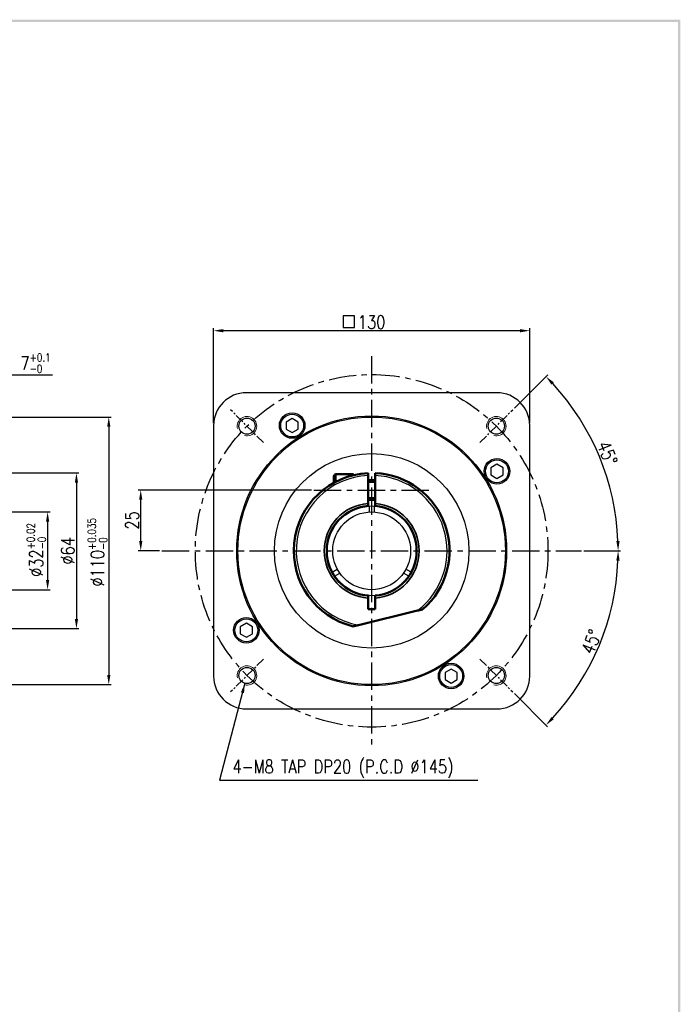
# Model space of a CAD drawing. Header units: millimetres. Extents: x -5 to 5875, y -633 to 563.
# Tile 4 of 4: x 524 to 795, y 158 to 563. Entities that reach past the tile are written whole.
import ezdxf

# ---------------------------------------------------------------- set-up
doc = ezdxf.new("R2010")
doc.units = ezdxf.units.MM
doc.header["$LTSCALE"] = 3
doc.header["$MEASUREMENT"] = 0
doc.header["$PDMODE"] = 1
doc.linetypes.add('CENTER', pattern=[2, 1.25, -0.25, 0.25, -0.25])
doc.layers.get('0').update_dxf_attribs({"linetype": 'CONTINUOUS'})
doc.layers.get('DEFPOINTS').update_dxf_attribs({"linetype": 'CONTINUOUS'})
for name, color, linetype in [('1', 1, 'CENTER'), ('3', 3, 'CONTINUOUS'), ('CENTER', 1, 'CENTER'), ('OBJ', 7, 'CONTINUOUS'), ('text', 3, 'CONTINUOUS')]:
    doc.layers.add(name, color=color, linetype=linetype)
for name, color, linetype, lineweight in [('AM_8', 1, 'CONTINUOUS', 15), ('외형선(ISO)', 7, 'CONTINUOUS', 50), ('좁은 외형선(ISO)', 7, 'CONTINUOUS', 35)]:
    doc.layers.add(name, color=color, linetype=linetype, lineweight=lineweight)
doc.styles.add('WHGTXT', font='SIMPLEX.shx', dxfattribs={"width": 0.8, "bigfont": 'WHGTXT.shx'})
doc.dimstyles.new('WHGTXT', dxfattribs={"dimtxt": 3, "dimasz": 2.5, "dimexe": 1, "dimexo": 1, "dimgap": 0.8, "dimtad": 1, "dimdsep": 46, "dimtxsty": 'WHGTXT', "dimcen": 0, "dimclrd": 3, "dimclre": 3, "dimclrt": 3, "dimazin": 2, "dimtfac": 1, "dimtmove": 0, "dimatfit": 3, "dimfxl": 1, "dimtolj": 1, "dimtzin": 0, "dimarcsym": 0})
doc.dimstyles.new('WHGTXT$0', dxfattribs={"dimtxt": 3, "dimasz": 2.5, "dimexe": 1, "dimexo": 1, "dimgap": 1, "dimtad": 1, "dimdec": 4, "dimdsep": 46, "dimtxsty": 'WHGTXT', "dimcen": 0, "dimclrd": 3, "dimclre": 3, "dimclrt": 3, "dimadec": 0, "dimazin": 0, "dimtfac": 1, "dimtdec": 4, "dimtmove": 0, "dimatfit": 3, "dimfxl": 1, "dimtvp": 1, "dimtolj": 1, "dimtzin": 0, "dimlwd": -1, "dimlwe": -1, "dimarcsym": 0})
doc.dimstyles.new('WHGTXT$2', dxfattribs={"dimtxt": 3, "dimasz": 2.5, "dimexe": 1, "dimexo": 1, "dimgap": 1, "dimtad": 1, "dimdec": 4, "dimdsep": 46, "dimtxsty": 'WHGTXT', "dimcen": 0, "dimclrd": 3, "dimclre": 3, "dimclrt": 3, "dimadec": 0, "dimazin": 0, "dimtfac": 1, "dimtdec": 4, "dimtmove": 0, "dimatfit": 3, "dimfxl": 1, "dimtvp": 1, "dimtolj": 1, "dimtzin": 0, "dimlwd": -1, "dimlwe": -1, "dimarcsym": 0})

# ---------------------------------------------------------------- blocks, each defined once
blk = doc.blocks.new('A$C1B8249F6')
at = {"layer": '3', "color": 9}
for points in [[(0, 569.88), (1, 568.88), (800.82, 569.88), (800.82, 568.88)], [(800.82, 569.38), (799.82, 569.38), (800.82, 5.71), (799.82, 6.71)]]:
    blk.add_trace(points, dxfattribs=at)
blk = doc.blocks.new('A$C03F148E2')
at = {"layer": '3'}
for start, end in [(92.7735, 259.9745), (307.4255, 87.2265)]:
    blk.add_arc((16, 15.54), 15.5, start, end, dxfattribs=at)
at = {"layer": '외형선(ISO)'}
for p, q in [((8.25, 29.53), (8.25, 30.89)), ((8.65, 31.29), (12.25, 31.29)), ((12.25, 31.09), (12.25, 31.29)), ((15.25, 25.26), (15.25, 31.02)), ((16.75, 31.02), (16.75, 25.26)), ((15.25, 30.04), (16.75, 30.04)), ((15.25, 26.04), (16.75, 26.04)), ((15.25, 3.54), (15.25, 5.82)), ((16.75, 5.82), (16.75, 3.54)), ((13.3, 0.27), (25.42, 3.23)), ((16.75, 3.54), (15.25, 3.54))]:
    blk.add_line(p, q, dxfattribs=at)
for centre, radius, start, end in [((16, 15.54), 16, 92.6867, 256.1831), ((8.65, 30.89), 0.4, 90, 180), ((16, 15.54), 16, 311.2169, 87.3133), ((16, 15.54), 9.25, 94.6507, 265.3493), ((16, 15.54), 9.25, 274.6507, 85.3493)]:
    blk.add_arc(centre, radius, start, end, dxfattribs=at)
for points, weights in [([(15.25, 31.02), (15.25, 31.27), (15.25, 31.52)], [1, 1.00189513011, 1.0035403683]), ([(16.75, 31.52), (16.75, 31.27), (16.75, 31.02)], [1.00354036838, 1.00189513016, 1]), ([(25.42, 3.23), (25.97, 3.36), (26.54, 3.5)], [1, 1.00676092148, 1.01220332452]), ([(12.18, 0), (12.75, 0.14), (13.3, 0.27)], [1.01220332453, 1.00676092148, 1])]:
    blk.add_rational_spline(points, weights, degree=2, dxfattribs=at)
for points, knots in [([(15.25, 24.76), (15.25, 24.76), (15.25, 24.77), (15.25, 24.82), (15.25, 24.86), (15.25, 24.95), (15.25, 25.01), (15.25, 25.12), (15.25, 25.2), (15.25, 25.26)], [0.2966337, 0.2966337, 0.2966337, 0.2966337, 0.33362, 0.33362, 0.3706685, 0.3706685, 0.4077881, 0.4077881, 0.4449602, 0.4449602, 0.4449602, 0.4449602]), ([(16.75, 25.26), (16.75, 25.2), (16.75, 25.12), (16.75, 25.01), (16.75, 24.95), (16.75, 24.86), (16.75, 24.82), (16.75, 24.77), (16.75, 24.76), (16.75, 24.76)], [0.1483072, 0.1483072, 0.1483072, 0.1483072, 0.1854792, 0.1854792, 0.2225989, 0.2225989, 0.2596474, 0.2596474, 0.2966337, 0.2966337, 0.2966337, 0.2966337]), ([(15.25, 5.82), (15.25, 5.88), (15.25, 5.95), (15.25, 6.07), (15.25, 6.13), (15.25, 6.21), (15.25, 6.26), (15.25, 6.3), (15.25, 6.32), (15.25, 6.32)], [0.1483072, 0.1483072, 0.1483072, 0.1483072, 0.1854792, 0.1854792, 0.2225989, 0.2225989, 0.2596474, 0.2596474, 0.2966337, 0.2966337, 0.2966337, 0.2966337]), ([(16.75, 6.32), (16.75, 6.32), (16.75, 6.3), (16.75, 6.26), (16.75, 6.21), (16.75, 6.13), (16.75, 6.07), (16.75, 5.95), (16.75, 5.88), (16.75, 5.82)], [0.2966337, 0.2966337, 0.2966337, 0.2966337, 0.33362, 0.33362, 0.3706685, 0.3706685, 0.4077881, 0.4077881, 0.4449602, 0.4449602, 0.4449602, 0.4449602])]:
    blk.add_open_spline(points, degree=3, knots=knots, dxfattribs=at)
at = {"layer": '좁은 외형선(ISO)'}
for p, q in [((8.65, 31.29), (8.65, 29.75)), ((16.75, 29.67), (15.25, 29.67)), ((15.25, 26.41), (16.75, 26.41))]:
    blk.add_line(p, q, dxfattribs=at)
for start, end in [(94.4117, 265.5883), (274.4117, 85.5883)]:
    blk.add_arc((16, 15.54), 9.75, start, end, dxfattribs=at)
blk = doc.blocks.new('*D111')
at = {"color": 3, "lineweight": -2}
for p, q in [((603.42, 397.43), (603.42, 436.44)), ((729.42, 435.44), (607.42, 435.44)), ((733.42, 397.43), (733.42, 436.44))]:
    blk.add_line(p, q, dxfattribs=at)
at = {"color": 3}
for points in [[(607.42, 436.1), (607.42, 434.77), (603.42, 435.44)], [(729.42, 436.1), (729.42, 434.77), (733.42, 435.44)]]:
    blk.add_solid(points, dxfattribs=at)
at = {"layer": 'DEFPOINTS', "color": 0}
for p in [(603.42, 435.44), (603.42, 396.43), (733.42, 396.43)]:
    blk.add_point(p, dxfattribs=at)
at = {"color": 0, "insert": (668.42, 438.99), "char_height": 5.5, "attachment_point": 5, "style": 'WHGTXT'}
blk.add_mtext('\\A1;130', dxfattribs=at)
blk = doc.blocks.new('*D112')
at = {"color": 3, "lineweight": -2}
for p, q in [((727.14, 403.65), (740.8, 417.3)), ((755.65, 344.93), (770.77, 344.93))]:
    blk.add_line(p, q, dxfattribs=at)
blk.add_arc((668.42, 344.93), 101.35, 2.2615, 42.7385, dxfattribs=at)
at = {"color": 3}
for points in [[(742.38, 413.25), (743.34, 414.17), (740.09, 416.6)], [(770.36, 348.94), (769.03, 348.92), (769.77, 344.93)]]:
    blk.add_solid(points, dxfattribs=at)
at = {"layer": 'DEFPOINTS', "color": 0}
for p in [(726.43, 402.94), (712.95, 389.46), (766.32, 371.16), (582.2, 344.93), (754.65, 344.93)]:
    blk.add_point(p, dxfattribs=at)
at = {"color": 0, "insert": (765.34, 385.07), "char_height": 5.5, "attachment_point": 5, "rotation": 292.5, "style": 'WHGTXT'}
blk.add_mtext('\\A1;45°', dxfattribs=at)
blk = doc.blocks.new('*D113')
at = {"color": 3, "lineweight": -2}
for p, q in [((755.65, 344.93), (770.77, 344.93)), ((727.14, 286.22), (740.79, 272.56))]:
    blk.add_line(p, q, dxfattribs=at)
blk.add_arc((668.42, 344.93), 101.34, 317.2616, 357.7384, dxfattribs=at)
at = {"color": 3}
for points in [[(769.02, 340.95), (770.36, 340.92), (769.77, 344.93)], [(743.34, 275.69), (742.38, 276.62), (740.09, 273.27)]]:
    blk.add_solid(points, dxfattribs=at)
at = {"layer": 'DEFPOINTS', "color": 0}
for p in [(582.2, 344.93), (754.65, 344.93), (712.95, 300.41), (756.19, 294.26), (726.43, 286.92)]:
    blk.add_point(p, dxfattribs=at)
at = {"color": 0, "insert": (758.77, 307.51), "char_height": 5.5, "attachment_point": 5, "rotation": 67.5, "style": 'WHGTXT'}
blk.add_mtext('\\A1;45°', dxfattribs=at)
blk = doc.blocks.new('*D119')
at = {"color": 3, "lineweight": -2}
for p, q in [((643.69, 369.93), (572.47, 369.93)), ((573.47, 348.93), (573.47, 365.93)), ((581.2, 344.93), (572.47, 344.93))]:
    blk.add_line(p, q, dxfattribs=at)
at = {"color": 3}
for points in [[(572.81, 365.93), (574.14, 365.93), (573.47, 369.93)], [(572.81, 348.93), (574.14, 348.93), (573.47, 344.93)]]:
    blk.add_solid(points, dxfattribs=at)
at = {"layer": 'DEFPOINTS', "color": 0}
for p in [(573.47, 369.93), (644.69, 369.93), (582.2, 344.93)]:
    blk.add_point(p, dxfattribs=at)
at = {"color": 0, "insert": (569.92, 357.43), "char_height": 5.5, "attachment_point": 5, "rotation": 90, "style": 'WHGTXT'}
blk.add_mtext('\\A1;25', dxfattribs=at)
blk = doc.blocks.new('*D120')
at = {"layer": '3', "color": 3, "lineweight": -2}
for p, q in [((514.34, 399.93), (561.33, 399.93)), ((560.33, 395.93), (560.33, 293.93)), ((514.34, 289.93), (561.33, 289.93))]:
    blk.add_line(p, q, dxfattribs=at)
at = {"layer": '3', "color": 3}
for points in [[(559.67, 395.93), (561, 395.93), (560.33, 399.93)], [(559.67, 293.93), (561, 293.93), (560.33, 289.93)]]:
    blk.add_solid(points, dxfattribs=at)
at = {"layer": 'DEFPOINTS', "color": 0}
for p in [(513.34, 399.93), (513.34, 289.93), (560.33, 289.93)]:
    blk.add_point(p, dxfattribs=at)
at = {"layer": '3', "color": 3, "insert": (555.68, 344.31), "char_height": 5.5, "attachment_point": 5, "rotation": 90, "style": 'WHGTXT'}
blk.add_mtext('\\A1;%%c110{\\H3.300000;\\S+0.035^ -0;}', dxfattribs=at)
blk = doc.blocks.new('*D121')
at = {"layer": '3', "color": 3, "lineweight": -2}
for p, q in [((495.84, 360.93), (536.18, 360.93)), ((535.18, 356.93), (535.18, 332.93)), ((495.84, 328.93), (536.18, 328.93))]:
    blk.add_line(p, q, dxfattribs=at)
at = {"layer": '3', "color": 3}
for points in [[(534.52, 356.93), (535.85, 356.93), (535.18, 360.93)], [(534.52, 332.93), (535.85, 332.93), (535.18, 328.93)]]:
    blk.add_solid(points, dxfattribs=at)
at = {"layer": 'DEFPOINTS', "color": 0}
for p in [(494.84, 360.93), (494.84, 328.93), (535.18, 328.93)]:
    blk.add_point(p, dxfattribs=at)
at = {"layer": '3', "color": 3, "insert": (530.53, 345.29), "char_height": 5.5, "attachment_point": 5, "rotation": 90, "style": 'WHGTXT'}
blk.add_mtext('\\A1;%%c32{\\H3.300000;\\S+0.02^ -0;}', dxfattribs=at)
blk = doc.blocks.new('*D123')
at = {"color": 3}
for p, q in [((502.84, 417.26), (498.84, 417.26)), ((506.84, 400.93), (506.84, 418.26)), ((506.84, 417.26), (513.84, 417.26)), ((513.84, 410.93), (513.84, 418.26)), ((517.84, 417.26), (537.16, 417.26))]:
    blk.add_line(p, q, dxfattribs=at)
for points in [[(502.84, 417.93), (502.84, 416.6), (506.84, 417.26)], [(517.84, 417.93), (517.84, 416.6), (513.84, 417.26)]]:
    blk.add_solid(points, dxfattribs=at)
at = {"layer": 'DEFPOINTS', "color": 0}
for p in [(513.84, 417.26), (513.84, 409.93), (506.84, 399.93)]:
    blk.add_point(p, dxfattribs=at)
at = {"color": 3, "insert": (530.23, 422.11), "char_height": 5.5, "attachment_point": 5, "style": 'WHGTXT'}
blk.add_mtext('\\A1;7{\\H3.300000;\\S+0.1^ -0;}', dxfattribs=at)
blk = doc.blocks.new('*D137')
at = {"color": 3, "lineweight": -2}
for p, q in [((495.84, 376.93), (548.03, 376.93)), ((547.03, 372.93), (547.03, 316.93)), ((495.84, 312.93), (548.03, 312.93))]:
    blk.add_line(p, q, dxfattribs=at)
at = {"color": 3}
for points in [[(546.36, 372.93), (547.7, 372.93), (547.03, 376.93)], [(546.36, 316.93), (547.7, 316.93), (547.03, 312.93)]]:
    blk.add_solid(points, dxfattribs=at)
at = {"layer": 'DEFPOINTS', "color": 0}
for p in [(494.84, 376.93), (494.84, 312.93), (547.03, 312.93)]:
    blk.add_point(p, dxfattribs=at)
at = {"color": 0, "insert": (543.48, 344.93), "char_height": 5.5, "attachment_point": 5, "rotation": 90, "style": 'WHGTXT'}
blk.add_mtext('\\A1;%%c64', dxfattribs=at)

msp = doc.modelspace()

# ---------------------------------------------------------------- linework, layer by layer
for p, q in [((667.42497, 363.4048), (667.42497, 360.90056)), ((669.42497, 363.4048), (669.42497, 360.90056)), ((652.14113, 336.15195), (654.30726, 337.40257)), ((684.70882, 336.15195), (682.54269, 337.40257)), ((653.18443, 334.4449), (655.35735, 335.69944)), ((683.66551, 334.4449), (681.49259, 335.69944))]:
    msp.add_line(p, q)
for radius in [18.5, 16]:
    msp.add_circle((668.42497, 344.93184), radius)
at = {"layer": '1', "ltscale": 3}
for p, q in [((668.42497, 424.99898), (668.42497, 264.3316)), ((644.68543, 369.93184), (692.16452, 369.93184)), ((582.19531, 344.93184), (754.65463, 344.93184))]:
    msp.add_line(p, q, dxfattribs=at)
msp.add_circle((668.42497, 344.93184), 72.5, dxfattribs=at)
at = {"layer": 'AM_8'}
for centre in [(617.15973, 396.19709), (719.69022, 396.19709), (617.15973, 293.6666), (719.69022, 293.6666)]:
    msp.add_arc(centre, 4, 255, 195, dxfattribs=at)
at = {"layer": 'CENTER'}
for p, q in [((623.90141, 389.45541), (610.41806, 402.93876)), ((712.94854, 389.45541), (726.43189, 402.93876)), ((623.90141, 300.40828), (610.41806, 286.92493)), ((712.94854, 300.40828), (726.43189, 286.92493))]:
    msp.add_line(p, q, dxfattribs=at)
at = {"layer": 'OBJ', "ltscale": 25.4}
for p, q in [((719.92497, 409.93184), (616.92497, 409.93184)), ((635.73954, 399.3226), (633.23954, 397.87922)), ((633.23954, 397.87922), (633.23954, 394.99247)), ((638.23954, 397.87922), (635.73954, 399.3226)), ((638.23954, 394.99247), (638.23954, 397.87922)), ((603.42497, 396.43184), (603.42497, 293.43184)), ((633.23954, 394.99247), (635.73954, 393.5491)), ((635.73954, 393.5491), (638.23954, 394.99247)), ((733.42497, 293.43184), (733.42497, 396.43184)), ((719.92898, 380.50403), (717.42898, 379.06065)), ((717.42898, 379.06065), (717.42898, 376.1739)), ((722.42898, 379.06065), (719.92898, 380.50403)), ((722.42898, 376.1739), (722.42898, 379.06065)), ((717.42898, 376.1739), (719.92898, 374.73053)), ((719.92898, 374.73053), (722.42898, 376.1739)), ((616.92097, 315.13316), (614.42097, 313.68979)), ((614.42097, 313.68979), (614.42097, 310.80303)), ((619.42097, 313.68979), (616.92097, 315.13316)), ((619.42097, 310.80303), (619.42097, 313.68979)), ((614.42097, 310.80303), (616.92097, 309.35966)), ((616.92097, 309.35966), (619.42097, 310.80303)), ((701.11041, 296.31459), (698.61041, 294.87122)), ((703.61041, 294.87122), (701.11041, 296.31459)), ((698.61041, 294.87122), (698.61041, 291.98447)), ((698.61041, 291.98447), (701.11041, 290.54109)), ((701.11041, 290.54109), (703.61041, 291.98447)), ((703.61041, 291.98447), (703.61041, 294.87122)), ((616.92497, 279.93184), (719.92497, 279.93184))]:
    msp.add_line(p, q, dxfattribs=at)
for centre, radius in [((635.73954, 396.43585), 5.25), ((635.73954, 396.43585), 4.7), ((668.42497, 344.93184), 55.5), ((668.42497, 344.93184), 55), ((617.15973, 396.19709), 3.3235), ((719.69022, 396.19709), 3.3235), ((668.42497, 344.93184), 40), ((719.92898, 377.61728), 5.25), ((719.92898, 377.61728), 4.7), ((616.92097, 312.24641), 5.25), ((616.92097, 312.24641), 4.7), ((617.15973, 293.6666), 3.3235), ((701.11041, 293.42784), 5.25), ((701.11041, 293.42784), 4.7), ((719.69022, 293.6666), 3.3235)]:
    msp.add_circle(centre, radius, dxfattribs=at)
for centre, start, end in [((616.92497, 396.43184), 90, 180), ((719.92497, 396.43184), 0, 90), ((616.92497, 293.43184), 180, 270), ((719.92497, 293.43184), 270, 0)]:
    msp.add_arc(centre, 13.5, start, end, dxfattribs=at)
at = {"layer": 'text'}
msp.add_line((656.6662, 441.53762), (656.6662, 436.81262), dxfattribs=at)
at = {"layer": 'text', "ltscale": 2}
for p, q in [((661.3912, 441.53762), (656.6662, 441.53762)), ((661.3912, 436.81262), (661.3912, 441.53762)), ((656.6662, 436.81262), (661.3912, 436.81262))]:
    msp.add_line(p, q, dxfattribs=at)
at = {"layer": '외형선(ISO)'}
msp.add_arc((668.42497, 344.93184), 18.5, 93.0985793, 266.9014207, dxfattribs=at)

# ---------------------------------------------------------------- block references
msp.add_blockref('A$C1B8249F6', (-5.48408, -6.55333))
at = {"xscale": 2, "yscale": 2, "zscale": 2}
msp.add_blockref('A$C03F148E2', (636.42926, 313.85779), dxfattribs=at)

# ---------------------------------------------------------------- texts
at = {"color": 3, "style": 'WHGTXT', "width": 0.8}
msp.add_text('4-M8 TAP DP20 (P.C.D %%C145)', height=5.5, dxfattribs=at).set_placement((611.18223, 253.42929))

# ---------------------------------------------------------------- dimensions: what is measured, and where the dimension line sits
at = {"color": 3}
dim = msp.add_linear_dim(base=(603.42497, 435.43646), p1=(733.42497, 396.43184), p2=(603.42497, 396.43184), dimstyle='WHGTXT', override={"dimtxt": 5.5, "dimasz": 4, "dimlunit": 6, "dimclrt": 0, "dimtp": 0, "dimtm": 0, "dimtdec": 2, "dimtzin": 0}, dxfattribs=at)
dim.commit()
dim.dimension.update_dxf_attribs({"geometry": '*D111', "text_midpoint": (668.42497, 435.43646), "dimtype": 160})
dim = msp.add_linear_dim(base=(513.83575, 417.26384), p1=(506.83575, 399.93184), p2=(513.83575, 409.93184), dimstyle='WHGTXT$0', override={"dimtxt": 5.5, "dimasz": 4, "dimgap": 1, "dimtol": 1, "dimlim": 0, "dimtp": 0.1, "dimtm": 1e-09, "dimtfac": 0.6, "dimtzin": 8})
dim.commit()
dim.dimension.update_dxf_attribs({"geometry": '*D123', "text_midpoint": (530.22622, 417.26384), "dimtype": 160})
for base, line1, line2, picture, middle in [((766.32062, 371.1629), ((712.94854, 389.45541), (726.43189, 402.93876)), ((582.19531, 344.93184), (754.65463, 344.93184)), '*D112', (765.33904, 385.07496)), ((756.19047, 294.26041), ((582.19531, 344.93184), (754.65463, 344.93184)), ((712.94854, 300.40828), (726.43189, 286.92493)), '*D113', (758.7738, 307.50814))]:
    dim = msp.add_angular_dim_2l(base=base, line1=line1, line2=line2, dimstyle='WHGTXT$2', override={"dimtxt": 5.5, "dimasz": 4, "dimgap": 0.8, "dimdec": 2, "dimlunit": 6, "dimclrt": 0, "dimadec": 2, "dimazin": 2, "dimtdec": 2, "dimtvp": 0, "dimlwd": -2, "dimlwe": -2}, dxfattribs=at)
    dim.commit()
    dim.dimension.update_dxf_attribs({"geometry": picture, "text_midpoint": middle})
dim = msp.add_linear_dim(base=(547.03001, 312.93184), p1=(494.83575, 376.93184), p2=(494.83575, 312.93184), angle=90, text='%%c<>', dimstyle='WHGTXT$0', override={"dimtxt": 5.5, "dimasz": 4, "dimgap": 0.8, "dimdec": 2, "dimlunit": 6, "dimclrt": 0, "dimadec": 2, "dimazin": 2, "dimtdec": 2, "dimtvp": 0, "dimlwd": -2, "dimlwe": -2}, dxfattribs=at)
dim.commit()
dim.dimension.update_dxf_attribs({"geometry": '*D137', "text_midpoint": (547.03001, 344.93184), "dimtype": 160})
dim = msp.add_linear_dim(base=(573.47284, 369.93184), p1=(582.19531, 344.93184), p2=(644.68543, 369.93184), angle=90, dimstyle='WHGTXT$0', override={"dimtxt": 5.5, "dimasz": 4, "dimgap": 0.8, "dimdec": 2, "dimlunit": 6, "dimclrt": 0, "dimadec": 2, "dimazin": 2, "dimtdec": 2, "dimtvp": 0, "dimlwd": -2, "dimlwe": -2}, dxfattribs=at)
dim.commit()
dim.dimension.update_dxf_attribs({"geometry": '*D119', "text_midpoint": (573.47284, 357.43184), "dimtype": 160})
at = {"layer": '3'}
for base, p1, p2, override, picture, middle in [((560.3349, 289.93184), (513.33575, 399.93184), (513.33575, 289.93184), {"dimtxt": 5.5, "dimasz": 4, "dimgap": 0.8, "dimdec": 2, "dimadec": 2, "dimazin": 2, "dimtol": 1, "dimtp": 0.035, "dimtm": 1e-09, "dimtfac": 0.6, "dimtdec": 3, "dimtvp": 0, "dimtzin": 8, "dimlwd": -2, "dimlwe": -2}, '*D120', (560.3349, 344.31468)), ((535.18237, 328.93184), (494.83575, 360.93184), (494.83575, 328.93184), {"dimtxt": 5.5, "dimasz": 4, "dimgap": 0.8, "dimdec": 2, "dimadec": 2, "dimazin": 2, "dimtol": 1, "dimtp": 0.02, "dimtm": 1e-09, "dimtfac": 0.6, "dimtdec": 2, "dimtvp": 0, "dimtzin": 8, "dimlwd": -2, "dimlwe": -2}, '*D121', (535.18237, 345.2892))]:
    dim = msp.add_linear_dim(base=base, p1=p1, p2=p2, angle=90, text='%%c<>', dimstyle='WHGTXT$0', override=override, dxfattribs=at)
    dim.commit()
    dim.dimension.update_dxf_attribs({"geometry": picture, "text_midpoint": middle, "dimtype": 160})

# ---------------------------------------------------------------- leaders
at = {"color": 3}
msp.add_leader([(616.31078, 290.45336), (605.79459, 250.64992), (712.03005, 250.64992)], dimstyle='WHGTXT', override={"dimtxt": 5.5, "dimasz": 4, "dimlunit": 6, "dimclrt": 0}, dxfattribs=at)

doc.saveas('drawing.dxf')
